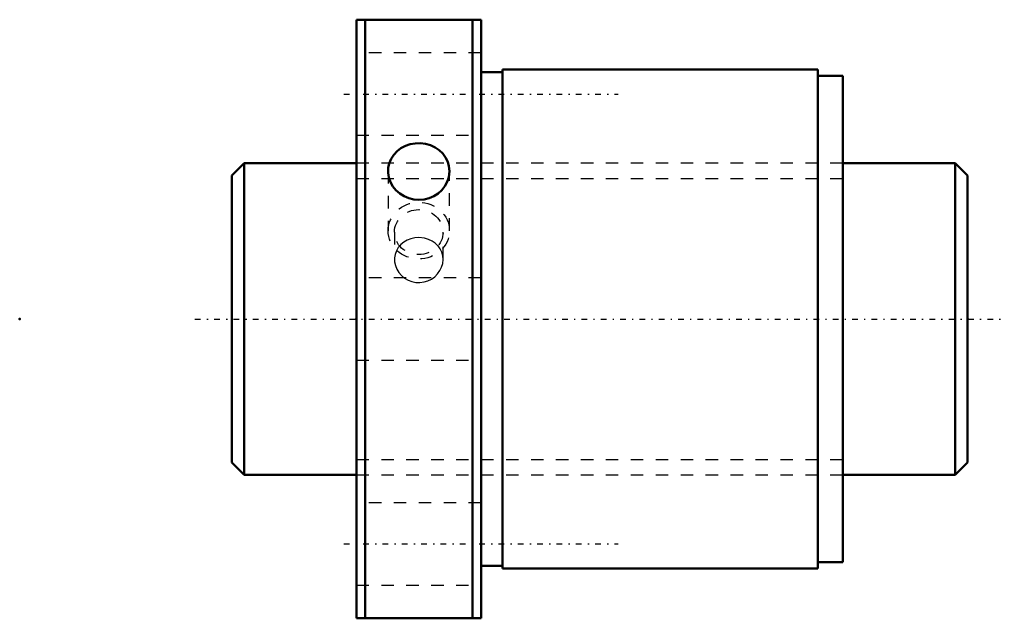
# Model space of a CAD drawing. Header units: millimetres. Extents: x -27 to 51.9, y -24 to 24.
import ezdxf

# ---------------------------------------------------------------- set-up
doc = ezdxf.new("R2010")
doc.units = ezdxf.units.MM
doc.linetypes.add('Center', pattern=[1.5, 0.45, -0.5, 0.05, -0.5])
doc.linetypes.add('Dashed', pattern=[2, 1, -1])
for name, color, linetype, lineweight in [('2d ConnectionPoints', 7, 'Continuous', 50), ('AM_0', 7, 'Continuous', 50), ('AM_5', 3, 'Continuous', 25), ('AM_7', 7, 'Center', 25), ('AM_9', 6, 'Dashed', 25)]:
    doc.layers.add(name, color=color, linetype=linetype, lineweight=lineweight)

# ---------------------------------------------------------------- blocks, each defined once
blk = doc.blocks.new('1_SDA_V_serieSDA2510V_3nut_0_in_SDA2510V_3G0_59LC0_0G000__0')
at = {"layer": 'AM_0'}
for p, q in [((0, 24), (0, -24)), ((10, 24), (0, 24)), ((0.7, 24), (0.7, -24)), ((9.3, 24), (9.3, -24)), ((10, 24), (10, -24)), ((11.7, 19.8), (10, 19.8)), ((11.7, 20), (11.7, -20)), ((37, 20), (11.7, 20)), ((37, 20), (37, -20)), ((39, 19.5), (37, 19.5)), ((39, 19.5), (39, -19.5)), ((37, -19.5), (39, -19.5)), ((10, -19.8), (11.7, -19.8)), ((11.7, -20), (37, -20)), ((0, -24), (10, -24))]:
    blk.add_line(p, q, dxfattribs=at)
for points in [[(7.459, 11.863), (7.423, 12.243), (7.32, 12.61), (7.151, 12.953), (6.922, 13.265), (6.637, 13.536), (6.307, 13.76), (5.938, 13.931), (5.543, 14.043), (5.133, 14.094), (4.719, 14.083), (4.314, 14.01), (3.929, 13.877), (3.573, 13.688), (3.258, 13.448), (2.992, 13.161), (2.782, 12.836), (2.636, 12.482), (2.556, 12.108), (2.542, 11.863)], [(2.542, 11.863), (2.546, 11.727), (2.605, 11.347), (2.733, 10.98), (2.923, 10.637), (3.173, 10.327), (3.475, 10.059), (3.82, 9.842), (4.2, 9.682), (4.601, 9.586), (5.014, 9.555), (5.426, 9.59), (5.825, 9.69), (6.201, 9.853), (6.543, 10.072), (6.842, 10.343), (7.089, 10.656), (7.277, 11.003), (7.401, 11.372), (7.459, 11.863)]]:
    blk.add_lwpolyline(points, dxfattribs=at)
at = {"layer": 'AM_7'}
for p, q in [((-1, 18.031), (21, 18.031)), ((-1, -18.031), (21, -18.031))]:
    blk.add_line(p, q, dxfattribs=at)
at = {"layer": 'AM_9'}
for p, q in [((10, 21.331), (0, 21.331)), ((0, 14.731), (10, 14.731)), ((39, 12.5), (0, 12.5)), ((2.542, 11.863), (2.542, 7.08)), ((7.459, 7.08), (7.459, 11.863)), ((3.05, 6.967), (3.05, 4.783)), ((6.95, 4.783), (6.95, 6.967)), ((10, 3.3), (0, 3.3)), ((0, -3.3), (10, -3.3)), ((0, -12.5), (39, -12.5)), ((10, -14.731), (0, -14.731)), ((0, -21.331), (10, -21.331))]:
    blk.add_line(p, q, dxfattribs=at)
for points in [[(5, 6.527), (4.68, 6.504), (4.359, 6.433), (4.066, 6.32), (3.79, 6.161), (3.554, 5.966), (3.469, 5.877)], [(6.539, 5.868), (6.323, 6.075), (6.061, 6.254), (5.775, 6.388), (5.457, 6.48), (5, 6.527)], [(3.469, 5.877), (3.353, 5.732), (3.203, 5.473), (3.1, 5.185), (3.054, 4.892), (3.05, 4.784)], [(6.95, 4.783), (6.926, 5.063), (6.847, 5.354), (6.72, 5.619), (6.542, 5.865), (6.539, 5.868)], [(3.05, 4.784), (3.062, 4.585), (3.123, 4.291), (3.239, 4), (3.4, 3.735), (3.61, 3.491), (3.856, 3.286), (4.142, 3.119), (4.444, 3.003), (4.772, 2.937), (5.094, 2.926), (5.422, 2.969), (5.728, 3.062), (6.021, 3.206), (6.28, 3.392), (6.511, 3.621), (6.694, 3.878), (6.834, 4.166), (6.919, 4.46), (6.95, 4.769), (6.95, 4.783)]]:
    blk.add_lwpolyline(points, dxfattribs=at)
for centre, major_axis in [((5, 7.08), (-2.459, 0)), ((5, 6.967), (-1.95, 0))]:
    blk.add_ellipse(centre, major_axis=major_axis, ratio=0.92388, dxfattribs=at)
blk = doc.blocks.new('2_000SDA2510V_30Shaft_0_in_SDA2510V_3G0_59LC0_0G000__0')
at = {"layer": 'AM_0'}
for p, q in [((-9, 12.5), (-10, 11.5)), ((0, 12.5), (-9, 12.5)), ((-9, 12.5), (-9, -12.5)), ((48, 12.5), (39, 12.5)), ((49, 11.5), (48, 12.5)), ((48, 12.5), (48, -12.5)), ((-10, 11.5), (-10, -11.5)), ((49, 11.5), (49, -11.5)), ((-10, -11.5), (-9, -12.5)), ((48, -12.5), (49, -11.5)), ((-9, -12.5), (0, -12.5)), ((39, -12.5), (48, -12.5))]:
    blk.add_line(p, q, dxfattribs=at)
at = {"layer": 'AM_5', "linetype": 'Dashed'}
for p, q in [((0, 11.273), (39, 11.273)), ((0, -11.273), (39, -11.273))]:
    blk.add_line(p, q, dxfattribs=at)
at = {"layer": 'AM_7'}
blk.add_line((-12.95, 0), (51.95, 0), dxfattribs=at)
at = {"layer": 'AM_9'}
for p, q in [((39, 12.5), (0, 12.5)), ((0, -12.5), (39, -12.5))]:
    blk.add_line(p, q, dxfattribs=at)

msp = doc.modelspace()

# ---------------------------------------------------------------- linework, layer by layer
at = {"layer": '2d ConnectionPoints'}
for p in [(-27, 0), (0, 0), (49, 0)]:
    msp.add_point(p, dxfattribs=at)

# ---------------------------------------------------------------- block references
for name in ['1_SDA_V_serieSDA2510V_3nut_0_in_SDA2510V_3G0_59LC0_0G000__0', '2_000SDA2510V_30Shaft_0_in_SDA2510V_3G0_59LC0_0G000__0']:
    msp.add_blockref(name, (0, 0))

doc.saveas('drawing.dxf')
